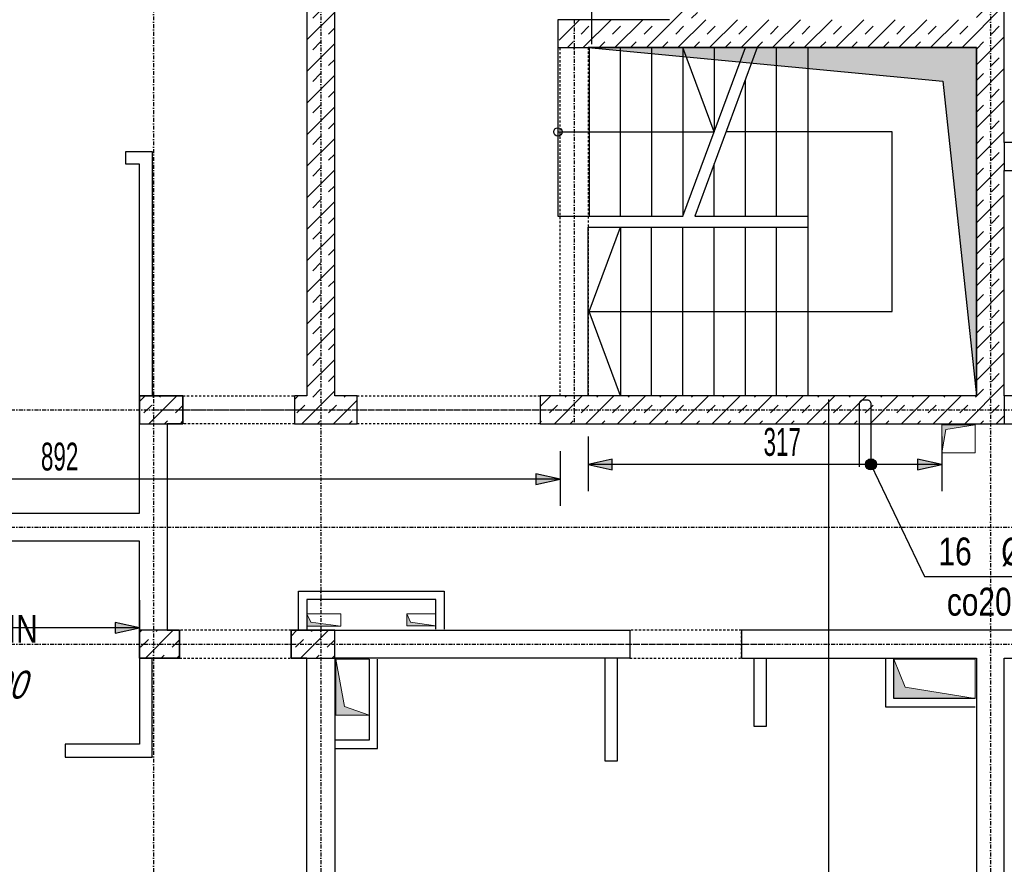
# Model space of a CAD drawing. Header units: millimetres. Extents: x -22500 to -4121, y -19317 to -14831.
# Tile 39 of 70: x -16891 to -16009, y -17101 to -16344. Entities that reach past the tile are written whole.
import ezdxf
from ezdxf.enums import TextEntityAlignment as Align

# ---------------------------------------------------------------- set-up
doc = ezdxf.new("R2010")
doc.units = ezdxf.units.MM
doc.header["$LTSCALE"] = 10
doc.linetypes.add('MO', pattern=[0.7, 0.35, -0.17, 0.01, -0.17])
doc.linetypes.add('MP', pattern=[0.36, 0.2, -0.16])
for name, color, linetype in [('BA_szr', 1, 'Continuous'), ('BA_wym', 1, 'Continuous'), ('BD_lpm', 1, 'MP'), ('BD_osm', 1, 'MO'), ('BD_wic', 1, 'Continuous'), ('BD_wig', 3, 'Continuous'), ('BZ_odn', 1, 'Continuous'), ('BZ_opi1', 7, 'Continuous'), ('BZ_opi2', 4, 'Continuous'), ('BZ_P_wid', 3, 'Continuous'), ('BZ_wym', 1, 'Continuous')]:
    doc.layers.add(name, color=color, linetype=linetype)
doc.layers.add('BZ_pom', color=6, linetype='Continuous', plot=False)
doc.layers.add('Nowe_A-Przebicia_Nr_pióra__1', color=7, linetype='Continuous', lineweight=13)
doc.layers.add('Nowe_A-Przebicia_Nr_pióra__102', color=7, linetype='Continuous', lineweight=5, true_color=0xcccccc)
doc.styles.add('BIKTBG', font='tahoma.ttf', dxfattribs={"width": 0.85})
doc.styles.add('BIKTS', font='bikromsw.shx', dxfattribs={"width": 0.8})
doc.styles.add('BIKWYM', font='bikromsw.shx', dxfattribs={"width": 0.6})
doc.dimstyles.new('BA_KR_100_cm', dxfattribs={"dimtxt": 25, "dimasz": 1.666667, "dimexe": 24, "dimexo": 0, "dimgap": 0, "dimtad": 0, "dimdec": 1, "dimrnd": 0.5, "dimzin": 9, "dimdsep": 46, "dimtxsty": 'BIKWYM', "dimblk": 'WYM-KR', "dimcen": 0, "dimdle": 20, "dimclrd": 256, "dimclre": 256, "dimclrt": 2, "dimadec": 0, "dimazin": 0, "dimtfac": 0.033333, "dimtdec": 1, "dimtmove": 0, "dimatfit": 3, "dimldrblk": 'WYM-KR', "dimfxl": 25, "dimfxlon": 1, "dimtvp": 0.8, "dimtolj": 1, "dimarcsym": 0})
doc.dimstyles.new('BZ_KP_100_cm', dxfattribs={"dimtxt": 25, "dimasz": 1.666667, "dimexe": 24, "dimexo": 0, "dimgap": 0, "dimtad": 0, "dimdec": 1, "dimrnd": 0.5, "dimzin": 9, "dimdsep": 46, "dimtxsty": 'BIKWYM', "dimblk": 'WYM-KR', "dimblk1": 'WYM-KP', "dimblk2": 'WYM-KP', "dimsah": 1, "dimcen": 0, "dimdle": 20, "dimclrd": 256, "dimclre": 256, "dimclrt": 7, "dimadec": 0, "dimazin": 0, "dimtfac": 0.033333, "dimtdec": 1, "dimtmove": 0, "dimatfit": 3, "dimldrblk": 'WYM-KP', "dimfxl": 1, "dimtvp": 0.8, "dimtolj": 1, "dimarcsym": 0})
doc.dimstyles.new('BZ_ST_100_cm', dxfattribs={"dimtxt": 25, "dimasz": 1.666667, "dimexe": 24, "dimexo": 0, "dimgap": 0, "dimtad": 0, "dimdec": 1, "dimrnd": 0.5, "dimdsep": 46, "dimtxsty": 'BIKWYM', "dimblk": 'WYM-ST', "dimcen": 0, "dimdle": 20, "dimclrd": 256, "dimclre": 256, "dimclrt": 7, "dimadec": 0, "dimazin": 0, "dimtfac": 0.033333, "dimtdec": 1, "dimtix": 1, "dimtmove": 2, "dimatfit": 3, "dimldrblk": 'WYM-ST', "dimfxl": 25, "dimfxlon": 1, "dimtvp": 0.8, "dimtolj": 1, "dimtzin": 0, "dimarcsym": 0})
pattern_1 = [(45, (-22773.575, -19192.657), (-14.142136, 14.142136), []), (45, (-22780.646, -19185.586), (-14.142136, 14.142136), [10, -10])]

# ---------------------------------------------------------------- blocks, each defined once
blk = doc.blocks.new('WYM-KR')
at = {"color": 7, "linetype": 'ByBlock'}
blk.add_line((6.24, 6.24), (-6.24, -6.24), dxfattribs=at)
at = {"linetype": 'ByBlock'}
blk.add_line((11.52, 0), (-11.52, 0), dxfattribs=at)
blk = doc.blocks.new('*D288')
at = {"layer": 'BA_wym', "lineweight": -2}
for p, q in [((-17770.13, -15790.31), (-17819.13, -15790.31)), ((-17795.13, -15791.98), (-17795.13, -17835.64)), ((-17770.13, -17837.31), (-17819.13, -17837.31))]:
    blk.add_line(p, q, dxfattribs=at)
at = {"layer": 'Defpoints', "color": 0}
for p in [(-16634.13, -15790.31), (-17795.13, -17837.31), (-17324.13, -17837.31)]:
    blk.add_point(p, dxfattribs=at)
at = {"layer": 'BA_wym', "lineweight": -2, "xscale": 1.666666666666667, "yscale": 1.666666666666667, "zscale": 1.666666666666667}
for p, rotation in [((-17795.13, -15790.31), 90), ((-17795.13, -17837.31), 270)]:
    blk.add_blockref('WYM-KR', p, dxfattribs=dict(at, rotation=rotation))
at = {"layer": 'BA_wym', "color": 2, "insert": (-17815.13, -16813.81), "char_height": 25, "attachment_point": 5, "rotation": 90, "style": 'BIKWYM'}
blk.add_mtext('\\A1;2047', dxfattribs=at)
blk = doc.blocks.new('*D321')
at = {"layer": 'BA_wym', "lineweight": -2}
for p, q in [((-17495.13, -18202.76), (-17495.13, -18266.76)), ((-14548.13, -18202.76), (-14548.13, -18266.76)), ((-17493.46, -18242.76), (-14549.8, -18242.76))]:
    blk.add_line(p, q, dxfattribs=at)
at = {"layer": 'Defpoints', "color": 0}
for p in [(-17495.13, -16738.81), (-14548.13, -16738.81), (-14548.13, -18242.76)]:
    blk.add_point(p, dxfattribs=at)
at = {"layer": 'BA_wym', "lineweight": -2, "xscale": 1.666666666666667, "yscale": 1.666666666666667, "zscale": 1.666666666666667, "rotation": 180}
blk.add_blockref('WYM-KR', (-17495.13, -18242.76), dxfattribs=at)
at = {"layer": 'BA_wym', "lineweight": -2, "xscale": 1.666666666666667, "yscale": 1.666666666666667, "zscale": 1.666666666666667}
blk.add_blockref('WYM-KR', (-14548.13, -18242.76), dxfattribs=at)
at = {"layer": 'BA_wym', "color": 2, "insert": (-16021.63, -18222.76), "char_height": 25, "attachment_point": 5, "style": 'BIKWYM'}
blk.add_mtext('\\A1;2947', dxfattribs=at)
blk = doc.blocks.new('*D389')
at = {"layer": 'BA_wym', "lineweight": -2}
for p, q in [((-17810.13, -15670.3), (-17859.13, -15670.3)), ((-17835.13, -15671.97), (-17835.13, -17835.64)), ((-17810.13, -17837.31), (-17859.13, -17837.31))]:
    blk.add_line(p, q, dxfattribs=at)
at = {"layer": 'Defpoints', "color": 0}
for p in [(-16640.13, -15670.3), (-17835.13, -17837.31), (-17324.13, -17837.31)]:
    blk.add_point(p, dxfattribs=at)
at = {"layer": 'BA_wym', "lineweight": -2, "xscale": 1.666666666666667, "yscale": 1.666666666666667, "zscale": 1.666666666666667}
for p, rotation in [((-17835.13, -15670.3), 90), ((-17835.13, -17837.31), 270)]:
    blk.add_blockref('WYM-KR', p, dxfattribs=dict(at, rotation=rotation))
at = {"layer": 'BA_wym', "color": 2, "insert": (-17855.13, -16753.81), "char_height": 25, "attachment_point": 5, "rotation": 90, "style": 'BIKWYM'}
blk.add_mtext('\\A1;2167', dxfattribs=at)
blk = doc.blocks.new('WYM-ST')
blk.add_hatch(color=256).paths.add_polyline_path([(-13, 2.88), (0, 0), (-13, -2.88)])
blk.add_lwpolyline([(0, 0), (-13, 2.88), (-13, -2.88), (0, 0)])
blk = doc.blocks.new('*D421')
at = {"layer": 'BA_wym', "lineweight": -2}
for p, q in [((-17299.13, -17530.38), (-17299.13, -17481.38)), ((-16407.13, -17480.38), (-16407.13, -17529.38)), ((-16408.8, -17505.38), (-17297.46, -17505.38))]:
    blk.add_line(p, q, dxfattribs=at)
at = {"layer": 'Defpoints', "color": 0}
for p in [(-16407.13, -16681.31), (-17299.13, -17505.38), (-17299.13, -17641.31)]:
    blk.add_point(p, dxfattribs=at)
at = {"layer": 'BA_wym', "lineweight": -2, "xscale": 1.666666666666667, "yscale": 1.666666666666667, "zscale": 1.666666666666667, "rotation": 180}
blk.add_blockref('WYM-ST', (-17299.13, -17505.38), dxfattribs=at)
at = {"layer": 'BA_wym', "lineweight": -2, "xscale": 1.666666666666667, "yscale": 1.666666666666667, "zscale": 1.666666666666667}
blk.add_blockref('WYM-ST', (-16407.13, -17505.38), dxfattribs=at)
at = {"layer": 'BA_wym', "color": 7, "insert": (-16804.15, -17485.38), "char_height": 25, "attachment_point": 5, "style": 'BIKWYM'}
blk.add_mtext('\\A1;892', dxfattribs=at)
blk = doc.blocks.new('*D422')
at = {"layer": 'BA_wym', "lineweight": -2}
for p, q in [((-16407.13, -17480.38), (-16407.13, -17529.38)), ((-16009.13, -17480.38), (-16009.13, -17529.38)), ((-16010.8, -17505.38), (-16405.46, -17505.38))]:
    blk.add_line(p, q, dxfattribs=at)
at = {"layer": 'Defpoints', "color": 0}
for p in [(-16407.13, -16681.31), (-16009.13, -16706.31), (-16407.13, -17505.38)]:
    blk.add_point(p, dxfattribs=at)
at = {"layer": 'BA_wym', "lineweight": -2, "xscale": 1.666666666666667, "yscale": 1.666666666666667, "zscale": 1.666666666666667, "rotation": 180}
blk.add_blockref('WYM-ST', (-16407.13, -17505.38), dxfattribs=at)
at = {"layer": 'BA_wym', "lineweight": -2, "xscale": 1.666666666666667, "yscale": 1.666666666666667, "zscale": 1.666666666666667}
blk.add_blockref('WYM-ST', (-16009.13, -17505.38), dxfattribs=at)
at = {"layer": 'BA_wym', "color": 7, "insert": (-16208.13, -17485.38), "char_height": 25, "attachment_point": 5, "style": 'BIKWYM'}
blk.add_mtext('\\A1;398', dxfattribs=at)
blk = doc.blocks.new('*D423')
at = {"layer": 'BA_wym', "lineweight": -2}
for p, q in [((-16009.13, -17480.38), (-16009.13, -17529.38)), ((-14744.13, -17480.38), (-14744.13, -17529.38)), ((-14745.8, -17505.38), (-16007.46, -17505.38))]:
    blk.add_line(p, q, dxfattribs=at)
at = {"layer": 'Defpoints', "color": 0}
for p in [(-14744.13, -16588.81), (-16009.13, -16706.31), (-16009.13, -17505.38)]:
    blk.add_point(p, dxfattribs=at)
at = {"layer": 'BA_wym', "lineweight": -2, "xscale": 1.666666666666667, "yscale": 1.666666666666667, "zscale": 1.666666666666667, "rotation": 180}
blk.add_blockref('WYM-ST', (-16009.13, -17505.38), dxfattribs=at)
at = {"layer": 'BA_wym', "lineweight": -2, "xscale": 1.666666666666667, "yscale": 1.666666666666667, "zscale": 1.666666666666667}
blk.add_blockref('WYM-ST', (-14744.13, -17505.38), dxfattribs=at)
at = {"layer": 'BA_wym', "color": 7, "insert": (-15364.3, -17485.38), "char_height": 25, "attachment_point": 5, "style": 'BIKWYM'}
blk.add_mtext('\\A1;1265', dxfattribs=at)
blk = doc.blocks.new('*D437')
at = {"layer": 'BA_wym', "lineweight": -2}
for p, q in [((-17299.13, -15939.08), (-17299.13, -15988.08)), ((-16407.13, -15989.08), (-16407.13, -15940.08)), ((-16408.8, -15964.08), (-17297.46, -15964.08))]:
    blk.add_line(p, q, dxfattribs=at)
at = {"layer": 'Defpoints', "color": 0}
for p in [(-17299.13, -15866.31), (-17299.13, -15964.08), (-16407.13, -16369.31)]:
    blk.add_point(p, dxfattribs=at)
at = {"layer": 'BA_wym', "lineweight": -2, "xscale": 1.666666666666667, "yscale": 1.666666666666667, "zscale": 1.666666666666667, "rotation": 180}
blk.add_blockref('WYM-ST', (-17299.13, -15964.08), dxfattribs=at)
at = {"layer": 'BA_wym', "lineweight": -2, "xscale": 1.666666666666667, "yscale": 1.666666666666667, "zscale": 1.666666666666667}
blk.add_blockref('WYM-ST', (-16407.13, -15964.08), dxfattribs=at)
at = {"layer": 'BA_wym', "color": 7, "insert": (-16804.15, -15944.08), "char_height": 25, "attachment_point": 5, "style": 'BIKWYM'}
blk.add_mtext('\\A1;892', dxfattribs=at)
blk = doc.blocks.new('*D438')
at = {"layer": 'BA_wym', "lineweight": -2}
for p, q in [((-16407.13, -15989.08), (-16407.13, -15940.08)), ((-16309.13, -15989.08), (-16309.13, -15940.08)), ((-16310.8, -15964.08), (-16405.46, -15964.08))]:
    blk.add_line(p, q, dxfattribs=at)
at = {"layer": 'Defpoints', "color": 0}
for p in [(-16407.13, -15964.08), (-16309.13, -16170.31), (-16407.13, -16369.31)]:
    blk.add_point(p, dxfattribs=at)
at = {"layer": 'BA_wym', "lineweight": -2, "xscale": 1.666666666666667, "yscale": 1.666666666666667, "zscale": 1.666666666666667, "rotation": 180}
blk.add_blockref('WYM-ST', (-16407.13, -15964.08), dxfattribs=at)
at = {"layer": 'BA_wym', "lineweight": -2, "xscale": 1.666666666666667, "yscale": 1.666666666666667, "zscale": 1.666666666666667}
blk.add_blockref('WYM-ST', (-16309.13, -15964.08), dxfattribs=at)
at = {"layer": 'BA_wym', "color": 7, "insert": (-16351.46, -15944.08), "char_height": 25, "attachment_point": 5, "style": 'BIKWYM'}
blk.add_mtext('\\A1;98', dxfattribs=at)
blk = doc.blocks.new('*D440')
at = {"layer": 'BA_wym', "lineweight": -2}
for p, q in [((-17299.13, -16730.81), (-17299.13, -16779.81)), ((-16407.13, -16730.81), (-16407.13, -16779.81)), ((-16408.8, -16755.81), (-17297.46, -16755.81))]:
    blk.add_line(p, q, dxfattribs=at)
at = {"layer": 'Defpoints', "color": 0}
for p in [(-16407.13, -16681.31), (-17299.13, -16688.81), (-17299.13, -16755.81)]:
    blk.add_point(p, dxfattribs=at)
at = {"layer": 'BA_wym', "lineweight": -2, "xscale": 1.666666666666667, "yscale": 1.666666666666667, "zscale": 1.666666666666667, "rotation": 180}
blk.add_blockref('WYM-ST', (-17299.13, -16755.81), dxfattribs=at)
at = {"layer": 'BA_wym', "lineweight": -2, "xscale": 1.666666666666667, "yscale": 1.666666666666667, "zscale": 1.666666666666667}
blk.add_blockref('WYM-ST', (-16407.13, -16755.81), dxfattribs=at)
at = {"layer": 'BA_wym', "color": 7, "insert": (-16855.58, -16735.81), "char_height": 25, "attachment_point": 5, "style": 'BIKWYM'}
blk.add_mtext('\\A1;892', dxfattribs=at)
blk = doc.blocks.new('*D450')
at = {"layer": 'BA_wym', "lineweight": -2}
for p, q in [((-16382.13, -16717.7), (-16382.13, -16766.7)), ((-16065.13, -16717.7), (-16065.13, -16766.7)), ((-16066.8, -16742.7), (-16380.46, -16742.7))]:
    blk.add_line(p, q, dxfattribs=at)
at = {"layer": 'Defpoints', "color": 0}
for p in [(-16382.13, -16681.31), (-16065.13, -16707.31), (-16382.13, -16742.7)]:
    blk.add_point(p, dxfattribs=at)
at = {"layer": 'BA_wym', "lineweight": -2, "xscale": 1.666666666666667, "yscale": 1.666666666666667, "zscale": 1.666666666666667, "rotation": 180}
blk.add_blockref('WYM-ST', (-16382.13, -16742.7), dxfattribs=at)
at = {"layer": 'BA_wym', "lineweight": -2, "xscale": 1.666666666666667, "yscale": 1.666666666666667, "zscale": 1.666666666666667}
blk.add_blockref('WYM-ST', (-16065.13, -16742.7), dxfattribs=at)
at = {"layer": 'BA_wym', "color": 7, "insert": (-16208.13, -16722.7), "char_height": 25, "attachment_point": 5, "style": 'BIKWYM'}
blk.add_mtext('\\A1;317', dxfattribs=at)
blk = doc.blocks.new('WYM-KP')
blk.add_hatch(color=256).paths.add_polyline_path([(3, 0, 1), (-3, 0, 1)])
blk.add_circle((0, 0), 3)
blk = doc.blocks.new('bik_BlkOpPret', base_point=(1524.45, 7050.26))
at = {"layer": 'BZ_opi1', "style": 'BIKTS', "width": 0.6}
for tag, p in [('SZTUK', (1533.83, 7057.76)), ('PRZEDR_FI', (1554.72, 7057.76)), ('PRZEKROJ', (1563.29, 7057.76)), ('PRZEDR_L', (1533.83, 7024.01)), ('DLUGOSC', (1568.65, 7024.01)), ('UWAGA', (1533.83, 6997.76))]:
    blk.add_attdef(tag, p, '', height=18.75, dxfattribs=at)
at = {"layer": 'BZ_opi2', "style": 'BIKTBG', "width": 0.6}
blk.add_attdef('NUMER', text='', height=26.25, dxfattribs=at).set_placement((1620.77, 7050.26), align=Align.MIDDLE_CENTER)
at = {"layer": 'BZ_pom', "width": 0.6}
for tag, p, height, style in [('POZYCJA', (1589.27, 7087.76), 26.25, 'BIKTBG'), ('GATUNEK', (1630.22, 7087.76), 18.75, 'BIKTS'), ('METODA_L', (1639.09, 7050.26), 18.75, 'BIKTS'), ('EURO_KOD', (1663.74, 7050.26), 18.75, 'BIKTS')]:
    blk.add_attdef(tag, p, '', height=height, dxfattribs=dict(at, style=style))
at = {"layer": 'BZ_wym', "width": 0.6}
for tag, p, height, style, flags in [('PRZEDR_NR', (1533.83, 6969.63), 26.25, 'BIKTBG', 1), ('PRZEDR_SZT', (1533.83, 6941.51), 18.75, 'BIKTS', 1), ('TYP_PRETA', (1533.83, 6913.38), 18.75, 'BIKTS', 3), ('EURO_KOD_SEGMENTY', (1567.58, 6885.26), 18.75, 'BIKTS', 3), ('HAK_1', (1533.83, 6857.13), 18.75, 'BIKTS', 3), ('HAK_2', (1533.83, 6829.01), 18.75, 'BIKTS', 3), ('ID', (1533.83, 6800.88), 18.75, 'BIKTS', 3), ('ID_C', (1533.83, 6772.76), 18.75, 'BIKTS', 3), ('b_atr_0', (1533.83, 6744.63), 18.75, 'BIKTS', 3)]:
    blk.add_attdef(tag, p, '', height=height, dxfattribs=dict(at, style=style, flags=flags))
blk = doc.blocks.new('*D452')
at = {"layer": 'BA_wym', "lineweight": -2}
for p, q in [((-17299.13, -16864.19), (-17299.13, -16913.19)), ((-16784.13, -16864.19), (-16784.13, -16913.19)), ((-16785.8, -16889.19), (-17297.46, -16889.19))]:
    blk.add_line(p, q, dxfattribs=at)
at = {"layer": 'Defpoints', "color": 0}
for p in [(-17299.13, -16810.84), (-16784.13, -16811.31), (-17299.13, -16889.19)]:
    blk.add_point(p, dxfattribs=at)
at = {"layer": 'BA_wym', "lineweight": -2, "xscale": 1.666666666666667, "yscale": 1.666666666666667, "zscale": 1.666666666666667, "rotation": 180}
blk.add_blockref('WYM-ST', (-17299.13, -16889.19), dxfattribs=at)
at = {"layer": 'BA_wym', "lineweight": -2, "xscale": 1.666666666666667, "yscale": 1.666666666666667, "zscale": 1.666666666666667}
blk.add_blockref('WYM-ST', (-16784.13, -16889.19), dxfattribs=at)
at = {"layer": 'BA_wym', "color": 7, "insert": (-17100.25, -16869.19), "char_height": 25, "attachment_point": 5, "style": 'BIKWYM'}
blk.add_mtext('\\A1;515', dxfattribs=at)

msp = doc.modelspace()

# ---------------------------------------------------------------- hatches: boundary and pattern name
at = {"layer": 'BA_szr'}
h = msp.add_hatch(dxfattribs=at)
h.set_pattern_fill('BIK_ZELBET', color=256, scale=100, angle=45, pattern_type=2)
h.set_pattern_definition(pattern_1)
h.paths.add_polyline_path([(-16634.13, -16681.31), (-16634.13, -16706.31), (-16589.13, -16706.31), (-16589.13, -16681.31), (-16609.13, -16681.31), (-16609.13, -16170.31), (-16589.13, -16170.31), (-16589.13, -16145.31), (-16609.13, -16145.31), (-16634.13, -16145.31)])
h = msp.add_hatch(dxfattribs=at)
h.set_pattern_fill('BIK_ZELBET', color=256, scale=100, angle=45, pattern_type=2)
h.set_pattern_definition(pattern_1)
h.paths.add_polyline_path([(-16425.13, -16170.31), (-16309.13, -16170.31), (-16309.13, -16179.31), (-16284.13, -16179.31), (-16284.13, -16170.31), (-16034.13, -16170.31), (-16034.13, -16344.31), (-16284.13, -16344.31), (-16284.13, -16297.31), (-16309.13, -16297.31), (-16309.17, -16344.31), (-16408.13, -16344.31), (-16408.13, -16369.31), (-16034.13, -16369.31), (-16034.13, -16681.31), (-16425.13, -16681.31), (-16425.13, -16706.31), (-16009.13, -16706.31), (-16009.13, -16681.31), (-16009.13, -16145.31), (-16034.13, -16145.31), (-16425.13, -16145.31)])
h = msp.add_hatch(dxfattribs=at)
h.set_pattern_fill('BIK_ZELBET', color=256, scale=100, angle=45, pattern_type=2)
h.set_pattern_definition([(45, (-28397.86, -17750.161), (-14.142136, 14.142136), []), (45, (-28404.932, -17743.09), (-14.142136, 14.142136), [10, -10])])
h.paths.add_polyline_path([(-16784.08, -16706.31), (-16745.08, -16706.31), (-16745.08, -16681.31), (-16784.08, -16681.31)])
h = msp.add_hatch(dxfattribs=at)
h.set_pattern_fill('BIK_ZELBET', color=256, scale=100, angle=45, pattern_type=2)
h.set_pattern_definition([(45, (-22773.575, -19192.657), (-14.142136, 14.142136), []), (45, (-22780.646, -19185.586), (-14.142136, 14.142136), [10, -10])])
h.paths.add_polyline_path([(-16645.08, -16706.31), (-16634.13, -16706.31), (-16634.13, -16681.31), (-16645.08, -16681.31)])
h = msp.add_hatch(dxfattribs=at)
h.set_pattern_fill('BIK_ZELBET', color=256, scale=100, angle=45, pattern_type=2)
h.set_pattern_definition([(45, (-28400.906, -17960.161), (-14.142136, 14.142136), []), (45, (-28407.977, -17953.09), (-14.142136, 14.142136), [10, -10])])
h.paths.add_polyline_path([(-16784.13, -16916.31), (-16748.13, -16916.31), (-16748.13, -16891.31), (-16784.13, -16891.31)])
h = msp.add_hatch(dxfattribs=at)
h.set_pattern_fill('BIK_ZELBET', color=256, scale=100, angle=45, pattern_type=2)
h.set_pattern_definition([(45, (-28261.906, -17960.161), (-14.142136, 14.142136), []), (45, (-28268.977, -17953.09), (-14.142136, 14.142136), [10, -10])])
h.paths.add_polyline_path([(-16648.13, -16916.31), (-16609.13, -16916.31), (-16609.13, -16891.31), (-16648.13, -16891.31)])
at = {"layer": 'BD_wic'}
h = msp.add_hatch(color=9, dxfattribs=at)
h.dxf.hatch_style = 1
h.paths.add_polyline_path([(-16382.13, -16369.31), (-16064.13, -16399.31), (-16034.13, -16681.31), (-16034.13, -16369.31)])
at = {"layer": 'Nowe_A-Przebicia_Nr_pióra__102', "linetype": 'Continuous', "lineweight": 5, "true_color": 0xcccccc}
for points in [[(-16035.13, -16707.31), (-16065.13, -16707.31), (-16065.13, -16732.31), (-16061.47, -16711.31)], [(-16603.63, -16887.68), (-16634.13, -16887.68), (-16634.13, -16876.68), (-16630.43, -16883.98)], [(-16518.63, -16887.43), (-16544.63, -16887.43), (-16544.63, -16876.43), (-16541.21, -16884.01)], [(-16578.13, -16967.31), (-16608.13, -16967.31), (-16608.13, -16917.31), (-16600.3, -16959.48)], [(-16035.13, -16952.31), (-16108.16, -16952.31), (-16108.16, -16917.31), (-16097.95, -16942.1)]]:
    msp.add_hatch(color=254, dxfattribs=at).paths.add_polyline_path(points)

# ---------------------------------------------------------------- linework, layer by layer
at = {"layer": 'BD_lpm'}
msp.add_lwpolyline([(-16382.13, -16369.31), (-16382.13, -16681.31), (-16407.13, -16681.31), (-16407.13, -16369.31), (-16382.13, -16369.31)], dxfattribs=at)
for points in [[(-16645.08, -16706.31), (-16745.08, -16706.31), (-16745.08, -16681.31), (-16645.08, -16681.31)], [(-16425.13, -16706.31), (-16589.13, -16706.31), (-16589.13, -16681.31), (-16425.13, -16681.31)], [(-16748.13, -16916.31), (-16648.13, -16916.31), (-16648.13, -16891.31), (-16748.13, -16891.31)], [(-16344.63, -16916.31), (-16244.63, -16916.31), (-16244.63, -16891.31), (-16344.63, -16891.31)]]:
    msp.add_lwpolyline(points, close=True, dxfattribs=at)
at = {"layer": 'BD_osm', "color": 5}
for p, q in [((-16394.63, -16344.31), (-16394.63, -16706.31)), ((-16770.08, -16693.81), (-16620.08, -16693.81)), ((-16614.13, -16693.81), (-16400.13, -16693.81)), ((-16773.13, -16903.81), (-16623.13, -16903.81)), ((-16369.63, -16903.81), (-16219.63, -16903.81))]:
    msp.add_line(p, q, dxfattribs=at)
at = {"layer": 'BD_osm'}
for points in [[(-16771.63, -15130.31), (-16771.63, -18342.76)], [(-16621.63, -15130.31), (-16621.63, -18342.76)], [(-16021.63, -15130.31), (-16021.63, -18342.76)], [(-17935.13, -16693.81), (-14108.13, -16693.81)], [(-17935.13, -16798.81), (-14108.13, -16798.81)], [(-17935.13, -16903.81), (-14108.13, -16903.81)]]:
    msp.add_lwpolyline(points, dxfattribs=at)
at = {"layer": 'BD_wic'}
for points in [[(-16409.13, -16369.31), (-16409.13, -16520.31), (-16297.13, -16520.31), (-16241.13, -16369.31)], [(-16409.13, -16444.81), (-16269.13, -16444.81), (-16297.13, -16369.31), (-16297.13, -16520.31)], [(-16382.13, -16369.31), (-16064.13, -16399.31), (-16034.13, -16681.31), (-16034.13, -16369.31), (-16382.13, -16369.31)], [(-16381.13, -16369.31), (-16381.13, -16520.31)], [(-16353.13, -16520.31), (-16353.13, -16369.31)], [(-16325.13, -16369.31), (-16325.13, -16520.31)], [(-16230.46, -16369.31), (-16286.46, -16520.31), (-16185.13, -16520.31)], [(-16269.13, -16369.31), (-16269.13, -16444.81)], [(-16213.13, -16520.31), (-16213.13, -16369.31)], [(-16185.13, -16369.31), (-16185.13, -16681.31)], [(-16241.13, -16520.31), (-16241.13, -16398.07)], [(-16381.13, -16605.81), (-16353.13, -16530.31), (-16353.13, -16681.31), (-16381.13, -16605.81), (-16109.63, -16605.81), (-16109.63, -16444.81), (-16258.46, -16444.81)], [(-16269.13, -16520.31), (-16269.13, -16473.57)], [(-16382.13, -16681.31), (-16382.13, -16530.31), (-16185.13, -16530.31)], [(-16325.13, -16681.31), (-16325.13, -16530.31)], [(-16297.13, -16681.31), (-16297.13, -16530.31)], [(-16269.13, -16681.31), (-16269.13, -16530.31)], [(-16241.13, -16681.31), (-16241.13, -16530.31)], [(-16213.13, -16681.31), (-16213.13, -16530.31)]]:
    msp.add_lwpolyline(points, dxfattribs=at)
at = {"layer": 'BD_wic', "color": 8}
for points in [[(-16784.13, -16681.31), (-16784.13, -16473.81), (-16796.13, -16473.81), (-16796.13, -16462.31), (-16772.63, -16462.31), (-16772.63, -16681.31)], [(-16641.63, -16890.31), (-16641.63, -16856.31), (-16511.11, -16856.31), (-16511.11, -16890.31)], [(-16518.61, -16890.31), (-16518.61, -16863.81), (-16634.13, -16863.81), (-16634.13, -16890.31)], [(-16784.13, -16916.31), (-16784.13, -16993.31), (-16850.64, -16993.31), (-16850.64, -17004.81), (-16772.63, -17004.81), (-16772.63, -16916.31)], [(-16608.13, -16997.31), (-16570.63, -16997.31), (-16570.63, -16917.31)], [(-16578.13, -16917.31), (-16578.13, -16989.81), (-16608.13, -16989.81)], [(-16367.13, -16916.31), (-16367.13, -17008.31), (-16355.63, -17008.31), (-16355.63, -16916.31)], [(-16233.63, -16916.31), (-16233.63, -16977.31), (-16222.13, -16977.31), (-16222.13, -16916.31)], [(-16115.66, -16917.31), (-16115.66, -16959.81), (-16035.13, -16959.81)], [(-16035.13, -16952.31), (-16108.16, -16952.31), (-16108.16, -16917.31)]]:
    msp.add_lwpolyline(points, dxfattribs=at)
at = {"layer": 'BD_wic'}
msp.add_circle((-16409.13, -16444.81), 3.75, dxfattribs=at)
at = {"layer": 'BD_wig'}
for points in [[(-16587.63, -15866.31), (-16587.63, -15841.31), (-16609.13, -15841.31), (-16609.13, -15790.31), (-16634.13, -15790.31), (-16634.13, -15841.31), (-16681.63, -15841.31), (-16681.63, -15866.31), (-16634.13, -15866.31), (-16634.13, -16681.31), (-16645.08, -16681.31), (-16645.08, -16706.31), (-16589.13, -16706.31), (-16589.13, -16681.31), (-16609.13, -16681.31), (-16609.13, -16170.31), (-16589.13, -16170.31), (-16589.13, -16145.31), (-16609.13, -16145.31), (-16609.13, -15866.31), (-16587.63, -15866.31)], [(-16309.17, -16344.31), (-16409.13, -16344.31), (-16409.13, -16369.31), (-16034.13, -16369.31), (-16034.13, -16681.31), (-16425.13, -16681.31), (-16425.13, -16706.31), (-15942.14, -16706.31), (-15942.14, -16681.31), (-16009.13, -16681.31), (-16009.13, -16479.31), (-15798.13, -16479.31), (-15798.13, -16681.31), (-15840.14, -16681.31), (-15840.14, -16706.31), (-15762.13, -16706.31), (-15762.13, -16681.31), (-15773.13, -16681.31), (-15773.13, -16453.31), (-15798.13, -16453.31), (-15798.13, -16454.31), (-16009.13, -16454.31), (-16009.13, -16320.31)], [(-16009.13, -16454.31), (-16009.13, -16479.31)], [(-17324.13, -16688.81), (-17299.13, -16688.81), (-17299.13, -16786.31), (-16784.13, -16786.31), (-16784.13, -16681.31), (-16745.08, -16681.31), (-16745.08, -16706.31), (-16759.13, -16706.31), (-16759.13, -16891.31), (-16748.13, -16891.31), (-16748.13, -16916.31), (-16784.13, -16916.31), (-16784.13, -16811.31), (-17299.13, -16811.31), (-17299.13, -16948.81), (-17324.13, -16948.81), (-17324.13, -16688.81)], [(-16009.13, -16681.31), (-16009.13, -16706.31)], [(-16701.62, -17666.31), (-16701.62, -17641.31), (-16634.13, -17641.31), (-16634.13, -16916.31), (-16648.13, -16916.31), (-16648.13, -16891.31), (-16344.63, -16891.31), (-16344.63, -16916.31), (-16609.13, -16916.31), (-16609.13, -17641.31), (-16571.63, -17641.31), (-16571.63, -17666.31), (-16701.62, -17666.31)], [(-16034.13, -17641.31), (-16081.63, -17641.31), (-16081.63, -17666.31), (-15961.63, -17666.31), (-15961.63, -17641.31), (-16009.13, -17641.31), (-16009.13, -16916.31), (-15728.63, -16916.31), (-15728.63, -16891.31), (-16244.63, -16891.31), (-16244.63, -16916.31), (-16034.13, -16916.31), (-16034.13, -17641.31)]]:
    msp.add_lwpolyline(points, dxfattribs=at)
for points in [[(-16784.08, -16706.31), (-16745.08, -16706.31), (-16745.08, -16681.31), (-16784.08, -16681.31)], [(-16784.13, -16916.31), (-16748.13, -16916.31), (-16748.13, -16891.31), (-16784.13, -16891.31)], [(-16648.13, -16916.31), (-16609.13, -16916.31), (-16609.13, -16891.31), (-16648.13, -16891.31)]]:
    msp.add_lwpolyline(points, close=True, dxfattribs=at)
at = {"layer": 'BZ_P_wid', "color": 3, "const_width": 1.2}
for points in [[(-16378.96, -16366.31), (-16378.96, -15844.31)], [(-16166.44, -17663.31), (-16166.44, -16684.31)]]:
    msp.add_lwpolyline(points, dxfattribs=at)
at = {"layer": 'BZ_P_wid', "const_width": 1.2}
msp.add_lwpolyline([(-16139.01, -16744.91), (-16139.01, -16688.51, -0.414214), (-16135.41, -16684.91), (-16132.21, -16684.91, -0.414214), (-16128.61, -16688.51), (-16128.61, -16744.91)], format="xyb", dxfattribs=at)
at = {"layer": 'Nowe_A-Przebicia_Nr_pióra__1', "color": 7, "linetype": 'Continuous', "lineweight": 13}
for p, q in [((-16630.43, -16883.98), (-16634.13, -16876.68)), ((-16634.13, -16876.68), (-16603.63, -16876.68)), ((-16634.13, -16887.68), (-16634.13, -16876.68)), ((-16603.63, -16876.68), (-16603.63, -16887.68)), ((-16541.21, -16884.01), (-16544.63, -16876.43)), ((-16544.63, -16876.43), (-16518.63, -16876.43)), ((-16544.63, -16887.43), (-16544.63, -16876.43)), ((-16518.63, -16876.43), (-16518.63, -16887.43)), ((-16603.63, -16887.68), (-16630.43, -16883.98)), ((-16518.63, -16887.43), (-16541.21, -16884.01)), ((-16603.63, -16887.68), (-16634.13, -16887.68)), ((-16518.63, -16887.43), (-16544.63, -16887.43)), ((-16600.3, -16959.48), (-16608.13, -16917.31)), ((-16608.13, -16917.31), (-16578.13, -16917.31)), ((-16608.13, -16967.31), (-16608.13, -16917.31)), ((-16578.13, -16917.31), (-16578.13, -16967.31)), ((-16097.95, -16942.1), (-16108.16, -16917.31)), ((-16108.16, -16917.31), (-16035.13, -16917.31)), ((-16108.16, -16952.31), (-16108.16, -16917.31)), ((-16035.13, -16917.31), (-16035.13, -16952.31)), ((-16035.13, -16952.31), (-16097.95, -16942.1)), ((-16035.13, -16952.31), (-16108.16, -16952.31)), ((-16578.13, -16967.31), (-16600.3, -16959.48)), ((-16578.13, -16967.31), (-16608.13, -16967.31))]:
    msp.add_line(p, q, dxfattribs=at)
msp.add_lwpolyline([(-16035.13, -16707.31), (-16061.47, -16711.31), (-16065.13, -16732.31)], dxfattribs=at)
msp.add_lwpolyline([(-16065.13, -16732.31), (-16035.13, -16732.31), (-16035.13, -16707.31), (-16065.13, -16707.31)], close=True, dxfattribs=at)

# ---------------------------------------------------------------- block references
ref = msp.add_blockref('bik_BlkOpPret', (-16080.58, -16843.18))
ref.add_attrib('NUMER', '16', dxfattribs={"layer": 'BZ_opi2', "height": 35, "style": 'BIKTBG', "width": 0.8}).set_placement((-15883.34, -16843.18), align=Align.MIDDLE_CENTER)
ref.add_attrib('POZYCJA', '4.1', (-15925.34, -16793.18), dxfattribs={"layer": 'BZ_pom', "height": 35, "style": 'BIKTBG', "width": 0.8})
ref.add_attrib('SZTUK', '16', (-16068.08, -16833.18), dxfattribs={"layer": 'BZ_opi1', "height": 25, "style": 'BIKTS', "width": 0.8})
ref.add_attrib('GATUNEK', 'A-IIIN', (-15834.75, -16793.18), dxfattribs={"layer": 'BZ_pom', "height": 25, "style": 'BIKTS', "width": 0.8})
ref.add_attrib('PRZEKROJ', '12', (-15996.65, -16833.18), dxfattribs={"layer": 'BZ_opi1', "height": 25, "style": 'BIKTS', "width": 0.8})
ref.add_attrib('UWAGA', 'co20cm', (-16060.58, -16878.18), dxfattribs={"layer": 'BZ_opi1', "height": 25, "style": 'BIKTS', "width": 0.8})
ref.add_attrib('METODA_L', 'A', (-15843.43, -16843.18), dxfattribs={"layer": 'BZ_pom', "height": 25, "style": 'BIKTS', "width": 0.8})
ref.add_attrib('PRZEDR_FI', '%%c', (-16011.89, -16833.18), dxfattribs={"layer": 'BZ_opi1', "height": 25, "style": 'BIKTS', "width": 0.8})
ref.add_attrib('EURO_KOD', '21', (-15807.24, -16843.18), dxfattribs={"layer": 'BZ_pom', "height": 25, "style": 'BIKTS', "oblique": 18, "width": 0.8})
ref = msp.add_blockref('bik_BlkOpPret', (-17189.35, -16952.52))
ref.add_attrib('NUMER', '8', dxfattribs={"layer": 'BZ_opi2', "height": 35, "style": 'BIKTBG', "width": 0.8}).set_placement((-16992.11, -16952.52), align=Align.MIDDLE_CENTER)
ref.add_attrib('POZYCJA', '4.1', (-17034.11, -16902.52), dxfattribs={"layer": 'BZ_pom', "height": 35, "style": 'BIKTBG', "width": 0.8})
ref.add_attrib('SZTUK', '26', (-17176.85, -16942.52), dxfattribs={"layer": 'BZ_opi1', "height": 25, "style": 'BIKTS', "width": 0.8})
ref.add_attrib('GATUNEK', 'A-IIIN', (-16943.53, -16902.52), dxfattribs={"layer": 'BZ_pom', "height": 25, "style": 'BIKTS', "width": 0.8})
ref.add_attrib('PRZEKROJ', '12', (-17106.37, -16942.52), dxfattribs={"layer": 'BZ_opi1', "height": 25, "style": 'BIKTS', "width": 0.8})
ref.add_attrib('UWAGA', 'co20cm', (-17169.35, -16987.52), dxfattribs={"layer": 'BZ_opi1', "height": 25, "style": 'BIKTS', "width": 0.8})
ref.add_attrib('METODA_L', 'A', (-16952.21, -16952.52), dxfattribs={"layer": 'BZ_pom', "height": 25, "style": 'BIKTS', "width": 0.8})
ref.add_attrib('PRZEDR_FI', '%%c', (-17121.61, -16942.52), dxfattribs={"layer": 'BZ_opi1', "height": 25, "style": 'BIKTS', "width": 0.8})
ref.add_attrib('EURO_KOD', '00', (-16916.02, -16952.52), dxfattribs={"layer": 'BZ_pom', "height": 25, "style": 'BIKTS', "oblique": 18, "width": 0.8})

# ---------------------------------------------------------------- dimensions: what is measured, and where the dimension line sits
at = {"layer": 'BA_wym'}
for base, p1, picture, middle in [((-17835.13, -17837.31), (-16640.13, -15670.3), '*D389', (-17855.13, -16753.81)), ((-17795.13, -17837.31), (-16634.13, -15790.31), '*D288', (-17815.13, -16813.81))]:
    dim = msp.add_linear_dim(base=base, p1=p1, p2=(-17324.13, -17837.31), angle=90, dimstyle='BA_KR_100_cm', override={"dimatfit": 1}, dxfattribs=at)
    dim.commit()
    dim.dimension.update_dxf_attribs({"geometry": picture, "text_midpoint": middle})
for base, p1, p2, picture, middle in [((-17299.13, -15964.08), (-16407.13, -16369.31), (-17299.13, -15866.31), '*D437', (-16804.15, -15944.08)), ((-16407.13, -15964.08), (-16309.13, -16170.31), (-16407.13, -16369.31), '*D438', (-16351.46, -15944.08)), ((-16009.13, -17505.38), (-14744.13, -16588.81), (-16009.13, -16706.31), '*D423', (-15364.3, -17485.38)), ((-17299.13, -17505.38), (-16407.13, -16681.31), (-17299.13, -17641.31), '*D421', (-16804.15, -17485.38)), ((-17299.13, -16755.81), (-16407.13, -16681.31), (-17299.13, -16688.81), '*D440', (-16855.58, -16735.81)), ((-16407.13, -17505.38), (-16009.13, -16706.31), (-16407.13, -16681.31), '*D422', (-16208.13, -17485.38)), ((-16382.13, -16742.7), (-16065.13, -16707.31), (-16382.13, -16681.31), '*D450', (-16208.13, -16722.7)), ((-17299.13, -16889.19), (-16784.13, -16811.31), (-17299.13, -16810.84), '*D452', (-17100.25, -16869.19))]:
    dim = msp.add_linear_dim(base=base, p1=p1, p2=p2, dimstyle='BZ_ST_100_cm', override={"dimrnd": 1, "dimblk": 'WYM-ST'}, dxfattribs=at)
    dim.commit()
    dim.dimension.update_dxf_attribs({"geometry": picture, "text_midpoint": middle, "dimtype": 160})
dim = msp.add_linear_dim(base=(-14548.13, -18242.76), p1=(-17495.13, -16738.81), p2=(-14548.13, -16738.81), dimstyle='BA_KR_100_cm', override={"dimatfit": 1, "dimfxl": 40}, dxfattribs=at)
dim.commit()
dim.dimension.update_dxf_attribs({"geometry": '*D321', "text_midpoint": (-16021.63, -18222.76)})

# ---------------------------------------------------------------- leaders
at = {"layer": 'BZ_odn'}
msp.add_leader([(-16128.61, -16742.7), (-16080.58, -16843.18), (-15925.34, -16843.18)], dimstyle='BZ_KP_100_cm', dxfattribs=at)

doc.saveas('drawing.dxf')
